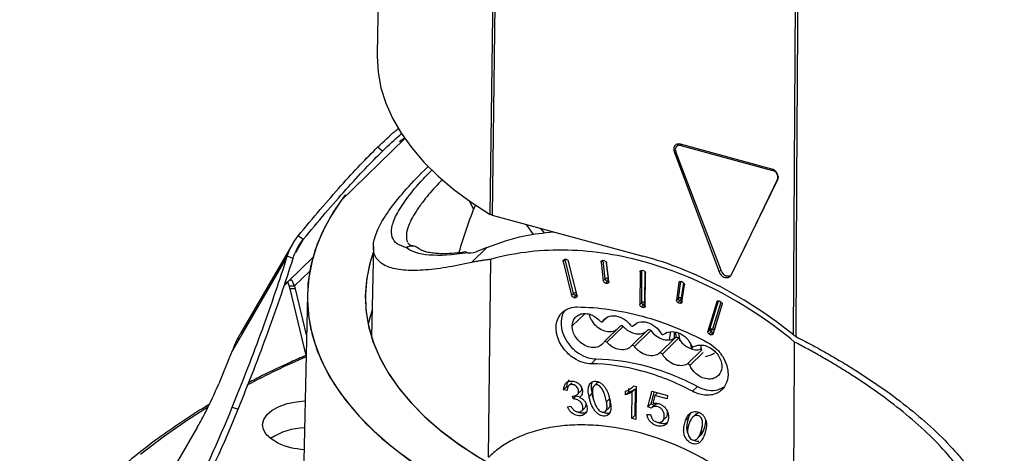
# Paper-space layout '_Trimétrica' of a CAD drawing. Header units: millimetres. Extents: x -40 to 40, y -50.3 to 43.5.
# Tile 2 of 5: x -39.2 to 7.5, y -17.5 to 3.1. Entities that reach past the tile are written whole.
import ezdxf

# ---------------------------------------------------------------- set-up
doc = ezdxf.new("R2010")
doc.units = ezdxf.units.MM

psp = doc.layouts.new('_Trimétrica')

# ---------------------------------------------------------------- linework, layer by layer
at = {"color": 7, "linetype": 'Continuous', "lineweight": 25}
for p, q in [((-22.013, 14.109), (-22.272, 1.411)), ((-23.981, -5.52), (-20.967, -2.579)), ((-20.976, -2.567), (-21.211, -2.743)), ((-22.015, -3.173), (-22.254, -2.996)), ((-8.137, -3.142), (-8.188, -3.192)), ((-8.188, -3.192), (-6.068, -8.899)), ((-5.953, -8.864), (-8.12, -3.204)), ((-7.968, -2.844), (-8.085, -2.957)), ((-3.563, -4.029), (-7.898, -2.851)), ((-7.829, -2.87), (-7.875, -2.915)), ((-7.875, -2.915), (-3.54, -4.093)), ((-3.54, -4.093), (-3.502, -4.056)), ((-5.496, -9.055), (-3.281, -4.525)), ((-3.295, -4.515), (-4.971, -7.981)), ((-3.269, -4.489), (-3.295, -4.515)), ((-17.903, -5.534), (-17.7, -5.931)), ((-16.823, -6.211), (-9.676, -8.153)), ((-14.854, -7.134), (-15.187, -6.656)), ((-14.544, -6.83), (-14.344, -7.063)), ((-25.777, -7.373), (-26.142, -8)), ((-25.777, -7.373), (-26.016, -7.195)), ((-26.267, -7.558), (-28.732, -11.786)), ((-22.452, -7.692), (-22.54, -11.989)), ((-17.807, -8.46), (-17.074, -7.745)), ((-17.074, -7.745), (-17.573, -7.949)), ((-26.53, -8.164), (-29.14, -12.641)), ((-26.255, -8.267), (-26.53, -8.164)), ((-26.455, -9.331), (-25.319, -8.221)), ((-13.456, -8.385), (-13.389, -8.32)), ((-13.362, -8.32), (-13.453, -8.409)), ((-13.304, -8.32), (-13.39, -8.32)), ((-12.962, -9.933), (-13.359, -8.32)), ((-11.661, -8.43), (-11.594, -8.365)), ((-11.582, -8.365), (-11.66, -8.441)), ((-11.495, -8.378), (-11.583, -8.365)), ((-11.459, -9.239), (-11.564, -8.368)), ((-13.453, -8.409), (-13.055, -10.025)), ((-12.798, -10.027), (-13.196, -8.411)), ((-11.66, -8.441), (-11.553, -9.331)), ((-11.419, -8.426), (-11.325, -9.208)), ((-11.289, -9.368), (-11.396, -8.479)), ((-9.747, -8.829), (-9.814, -8.894)), ((-9.735, -10.36), (-9.721, -8.833)), ((-9.636, -8.856), (-9.724, -8.832)), ((-5.974, -8.807), (-6.068, -8.899)), ((-26.184, -9.57), (-25.47, -8.873)), ((-11.553, -9.331), (-11.459, -9.239)), ((-11.325, -9.208), (-11.308, -9.21)), ((-9.814, -8.894), (-9.828, -10.451)), ((-9.586, -8.887), (-9.6, -10.34)), ((-9.563, -10.524), (-9.548, -8.966)), ((-5.498, -9.047), (-5.486, -9.034)), ((-5.498, -9.047), (-5.487, -9.036)), ((-26.442, -9.563), (-26.509, -9.376)), ((-26.442, -9.563), (-26.184, -9.57)), ((-25.64, -12.865), (-26.402, -9.699)), ((-26.144, -9.707), (-26.402, -9.699)), ((-25.62, -11.885), (-26.144, -9.707)), ((-11.36, -9.34), (-11.454, -9.432)), ((-11.454, -9.432), (-11.366, -9.444)), ((-11.366, -9.444), (-11.289, -9.369)), ((-11.291, -9.35), (-11.36, -9.34)), ((-7.966, -9.411), (-8.089, -10.238)), ((-7.996, -10.147), (-7.878, -9.361)), ((-7.912, -9.359), (-7.966, -9.411)), ((-7.778, -9.399), (-7.866, -9.364)), ((-7.753, -9.414), (-7.862, -10.138)), ((-7.826, -10.343), (-7.703, -9.517)), ((-25.581, -9.971), (-25.952, -28.146)), ((-13.055, -10.025), (-12.962, -9.933)), ((-12.853, -10.023), (-12.948, -10.115)), ((-12.948, -10.115), (-12.862, -10.116)), ((-12.862, -10.116), (-12.797, -10.053)), ((-12.799, -10.024), (-12.853, -10.023)), ((-8.09, -10.249), (-7.997, -10.158)), ((-8.089, -10.238), (-7.996, -10.147)), ((-7.92, -10.264), (-8.014, -10.356)), ((-7.832, -10.299), (-7.92, -10.264)), ((-7.862, -10.138), (-7.799, -10.163)), ((-9.828, -10.451), (-9.735, -10.36)), ((-9.646, -10.47), (-9.741, -10.562)), ((-9.741, -10.562), (-9.652, -10.586)), ((-9.652, -10.586), (-9.563, -10.499)), ((-9.563, -10.493), (-9.646, -10.47)), ((-9.6, -10.34), (-9.561, -10.351)), ((-8.014, -10.356), (-7.926, -10.391)), ((-7.926, -10.391), (-7.832, -10.299)), ((-7.832, -10.299), (-7.82, -10.303)), ((-6.174, -10.32), (-6.6, -11.712)), ((-6.507, -11.621), (-6.095, -10.277)), ((-5.98, -10.333), (-6.375, -11.622)), ((-6.344, -11.849), (-5.918, -10.456)), ((-6.289, -11.668), (-5.918, -10.454)), ((-6.135, -10.282), (-6.174, -10.32)), ((-5.98, -10.334), (-6.065, -10.288)), ((-13.025, -11.467), (-12.43, -10.885)), ((-11.581, -11.253), (-11.393, -11.07)), ((-11.571, -11.241), (-11.397, -11.072)), ((-10.742, -11.465), (-11.515, -12.219)), ((-10.615, -11.487), (-11.387, -12.24)), ((-9.439, -11.652), (-10.211, -12.405)), ((-10.134, -11.46), (-10.13, -11.455)), ((-6.603, -11.733), (-6.51, -11.642)), ((-6.6, -11.712), (-6.507, -11.621)), ((-6.375, -11.622), (-6.289, -11.668)), ((-9.304, -11.684), (-10.075, -12.437)), ((-8.893, -12.758), (-8.122, -12.005)), ((-7.983, -12.052), (-8.755, -12.804)), ((-8.411, -12.113), (-8.35, -11.749)), ((-8.19, -11.742), (-8.19, -12.038)), ((-6.444, -11.743), (-6.538, -11.835)), ((-6.538, -11.835), (-6.453, -11.88)), ((-6.453, -11.88), (-6.359, -11.789)), ((-6.359, -11.789), (-6.444, -11.743)), ((-7.584, -13.274), (-6.889, -12.596)), ((-7.351, -12.528), (-7.411, -12.363)), ((-11.898, -13.03), (-12.131, -13.258)), ((-6.821, -12.725), (-7.448, -13.337)), ((-13.294, -14.358), (-13.434, -14.495)), ((-13.294, -14.358), (-13.234, -14.368)), ((-13.051, -14.161), (-13.198, -14.305)), ((-11.861, -14.176), (-12.009, -14.321)), ((-10.355, -14.424), (-10.356, -14.597)), ((-10.047, -14.453), (-10.187, -14.59)), ((-10.16, -14.352), (-10.108, -14.302)), ((-10.109, -14.3), (-9.998, -14.331)), ((-10.047, -14.453), (-10.059, -15.71)), ((-9.998, -14.331), (-10.013, -15.897)), ((-7.091, -14.336), (-7.324, -14.564)), ((-13.266, -14.524), (-13.434, -14.495)), ((-12.978, -14.92), (-13.009, -14.797)), ((-12.838, -14.783), (-12.978, -14.92)), ((-12.838, -14.783), (-12.657, -14.831)), ((-12.789, -14.723), (-12.642, -14.58)), ((-12.091, -14.675), (-12.231, -14.812)), ((-11.259, -14.925), (-11.399, -15.062)), ((-10.496, -14.734), (-10.495, -14.561)), ((-10.356, -14.597), (-10.496, -14.734)), ((-10.199, -15.846), (-10.187, -14.59)), ((-9.253, -14.56), (-8.518, -14.76)), ((-8.983, -14.634), (-9.115, -14.762)), ((-8.519, -14.924), (-9.115, -14.762)), ((-8.518, -14.76), (-8.519, -14.924)), ((-29.138, -15.31), (-28.863, -15.413)), ((-13.251, -15.294), (-13.097, -15.267)), ((-12.576, -15.492), (-12.429, -15.349)), ((-11.443, -15.508), (-11.295, -15.363)), ((-9.297, -15.159), (-9.438, -15.295)), ((-9.279, -15.357), (-9.438, -15.295)), ((-9.297, -15.159), (-9.139, -15.22)), ((-9.275, -15.352), (-9.279, -15.357)), ((-9.125, -15.206), (-9.273, -15.351)), ((-10.059, -15.71), (-10.199, -15.846)), ((-10.013, -15.897), (-10.199, -15.846)), ((-10.059, -15.71), (-10.011, -15.723)), ((-9.488, -15.656), (-9.32, -15.656)), ((-8.746, -15.971), (-8.598, -15.827)), ((-7.515, -15.812), (-7.655, -15.949)), ((-7.185, -15.662), (-7.334, -15.808)), ((-30.779, -16.24), (-33.059, -20.15)), ((-7.082, -16.792), (-6.932, -16.646)), ((-6.813, -16.436), (-6.953, -16.573))]:
    psp.add_line(p, q, dxfattribs=at)
at = {"color": 7, "linetype": 'Continuous', "lineweight": 25, "flags": 128}
for points in [[(-16.911, -6.175), (-16.775, 4.435), (-16.687, 11.301), (-16.599, 18.166), (-16.511, 25.032)], [(-16.422, 24.995), (-16.647, 7.52), (-16.823, -6.211)], [(-2.54, -11.893), (-2.429, 6.621), (-2.342, 21.168)], [(-2.233, 21.151), (-2.301, 9.893), (-2.345, 2.607), (-2.389, -4.678), (-2.433, -11.963)], [(-22.272, 1.411), (-22.273, 1.307), (-22.229, 0.567), (-22.092, -0.17), (-21.863, -0.901), (-21.543, -1.623), (-21.133, -2.332), (-20.635, -3.027), (-20.052, -3.703), (-19.384, -4.359), (-18.636, -4.991), (-17.811, -5.598), (-16.911, -6.175)], [(-23.779, -5.249), (-23.815, -5.297), (-24.336, -6.046), (-24.768, -6.81), (-25.109, -7.587), (-25.359, -8.372), (-25.517, -9.164), (-25.581, -9.959), (-25.552, -10.755), (-25.43, -11.548), (-25.215, -12.336), (-24.908, -13.116), (-24.51, -13.886), (-24.023, -14.641), (-23.447, -15.38), (-22.787, -16.099), (-22.043, -16.797), (-21.219, -17.47), (-20.317, -18.117)], [(-23.981, -5.52), (-24.482, -6.286), (-24.891, -7.065), (-25.206, -7.857), (-25.427, -8.657), (-25.552, -9.462), (-25.581, -10.27), (-25.514, -11.077), (-25.351, -11.88), (-25.093, -12.677), (-24.74, -13.464), (-24.294, -14.239), (-23.757, -14.998), (-23.131, -15.738), (-22.418, -16.458), (-21.62, -17.153), (-20.742, -17.823)], [(-22.458, -7.988), (-22.631, -8.551), (-22.779, -9.301), (-22.833, -10.054), (-22.793, -10.808), (-22.659, -11.559), (-22.432, -12.303), (-22.113, -13.039), (-21.703, -13.763), (-21.204, -14.472), (-20.618, -15.162), (-19.947, -15.832), (-19.194, -16.479), (-18.362, -17.099), (-17.455, -17.691), (-16.476, -18.251), (-15.43, -18.778), (-14.32, -19.269), (-13.151, -19.723), (-11.928, -20.137), (-10.656, -20.51)], [(-22.458, -7.988), (-22.603, -8.444), (-22.763, -9.193), (-22.831, -9.946), (-22.804, -10.7), (-22.684, -11.451), (-22.47, -12.197), (-22.164, -12.934), (-21.768, -13.66), (-21.281, -14.371), (-20.707, -15.064), (-20.048, -15.737), (-19.307, -16.387), (-18.487, -17.012), (-17.59, -17.608), (-16.621, -18.173), (-15.584, -18.704), (-14.483, -19.201), (-13.322, -19.66), (-12.107, -20.08), (-10.841, -20.459)], [(-16.897, -8.313), (-16.965, -13.565), (-17.017, -17.691)], [(-22.514, -10.722), (-22.603, -11.015), (-22.696, -11.395)], [(-22.514, -10.722), (-22.631, -11.123), (-22.696, -11.395)], [(-7.817, -10.281), (-7.823, -10.288), (-7.832, -10.299)], [(-7.985, -11.814), (-7.947, -12.111), (-7.936, -12.164)], [(-6.359, -11.789), (-6.342, -11.796), (-6.329, -11.799)], [(-7.398, -12.38), (-7.364, -12.491), (-7.336, -12.566)], [(-2.547, -21.624), (-2.515, -16.363), (-2.49, -12.229)], [(-30.29, -15.321), (-31.267, -15.939), (-32.413, -16.732), (-33.482, -17.552)], [(-26.997, -17.008), (-27.303, -16.824), (-27.529, -16.611), (-27.663, -16.379), (-27.702, -16.138), (-27.641, -15.898), (-27.486, -15.669), (-27.241, -15.462), (-26.918, -15.286), (-26.531, -15.148), (-26.097, -15.055), (-25.684, -15.012)]]:
    psp.add_lwpolyline(points, dxfattribs=at)
at = {"color": 7, "linetype": 'Continuous', "lineweight": 25}
for centre, radius, start, end in [((-7.945, -3.097), 0.195, 68.8623, 180.9223), ((-7.848, -3.097), 0.292, 180.5568, 201.4446), ((-3.617, -4.419), 0.335, 343.4527, 76.8286), ((0, -13.11), 19.1, 157.2674, 164.4368), ((-20.622, -8.148), 0.472, 77.8144, 123.6438), ((-20.621, -8.171), 0.491, 51.0896, 122.2692), ((-20.63, -8.176), 0.5, 50.4426, 77.5948), ((-5.645, -8.777), 0.32, 195.7859, 286.8431), ((-25.342, -10.712), 1.774, 128.859, 138.3313), ((-11.354, -9.386), 0.181, 80.7055, 125.609), ((-11.338, -9.219), 0.123, 189.3135, 259.8074), ((-11.497, -9.233), 0.174, 322.0468, 8.1928), ((-27.722, -10.014), 1.358, 13.4224, 19.4185), ((-27.465, -10.022), 1.358, 13.4224, 19.4185), ((-12.833, -10.104), 0.214, 89.7177, 126.9917), ((-12.845, -9.903), 0.121, 194.7465, 265.7773), ((-12.971, -9.936), 0.147, 323.1903, 6.9074), ((-7.909, -10.279), 0.15, 76.4471, 125.87), ((-7.918, -10.158), 0.0786, 172.0453, 180.0726), ((-7.876, -10.151), 0.121, 183.3674, 248.6111), ((-7.922, -10.258), 0.134, 68.8104, 123.5961), ((-8.107, -10.101), 0.248, 318.9818, 351.3918), ((-7.921, -10.287), 0.161, 68.1869, 72.7306), ((-9.647, -10.49), 0.157, 72.6225, 124.2281), ((-9.614, -10.353), 0.121, 183.3916, 254.3338), ((-9.804, -10.34), 0.204, 320.4995, 359.944), ((-6.421, -11.766), 0.152, 74.5505, 125.611), ((-6.435, -11.642), 0.0746, 163.6515, 180.2919), ((-6.389, -11.636), 0.121, 183.2136, 242.9573), ((-6.442, -11.724), 0.121, 59.3394, 122.1258), ((-6.681, -11.526), 0.321, 317.521, 342.5422), ((-6.449, -11.76), 0.157, 61.8557, 64.253), ((-6.596, -11.571), 0.321, 317.521, 342.5422), ((-5.684, -12.15), 1.285, 190.2138, 199.7101), ((-9.117, -50.929), 41.437, 113.503, 117.8136), ((-6.817, -12.035), 0.88, 276.7302, 307.2953), ((-48.809, -6.218), 20.635, 333.1629, 337.2212), ((-88.059, 8.591), 63.584, 333.20174, 337.92079), ((-87.784, 8.487), 63.584, 333.20174, 337.92079), ((-42.995, -9.15), 14.124, 329.873, 333.1299), ((-25.661, -19.272), 2.973, 90.9491, 124.0146), ((-25.54, -13.766), 3.554, 245.7988, 266.9161)]:
    psp.add_arc(centre, radius, start, end, dxfattribs=at)
for points, knots in [([(9.091, -15.581), (8.802, -9.483), (8.215, 2.905), (7.591, 15.303), (7.274, 21.598)], [0, 0, 0, 0, 0.492188, 1, 1, 1, 1]), ([(8.911, -15.733), (8.757, -12.522), (8.454, -6.177), (7.993, 3.229), (7.536, 12.409), (7.226, 18.456), (7.073, 21.441)], [0, 0, 0, 0, 0.259191, 0.512255, 0.759191, 1, 1, 1, 1]), ([(-22.254, -2.996), (-21.965, -2.717), (-21.593, -2.359), (-21.306, -2.135), (-21.243, -2.086)], [0, 0, 0, 0, 0.778526, 1, 1, 1, 1]), ([(-22.015, -3.173), (-21.724, -2.892), (-21.386, -2.564), (-21.124, -2.358), (-21.086, -2.329)], [0, 0, 0, 0, 0.858779, 1, 1, 1, 1]), ([(-26.016, -7.195), (-25.304, -6.328), (-24.621, -5.529), (-23.355, -4.115), (-22.772, -3.501), (-22.254, -2.996)], [0, 0, 0, 0, 0.5, 0.5, 1, 1, 1, 1]), ([(-25.777, -7.373), (-25.065, -6.506), (-24.383, -5.706), (-23.116, -4.293), (-22.533, -3.679), (-22.015, -3.173)], [0, 0, 0, 0, 0.5, 0.5, 1, 1, 1, 1]), ([(-7.898, -2.851), (-7.94, -2.839), (-7.989, -2.835), (-8.082, -2.855), (-8.125, -2.879), (-8.187, -2.952), (-8.205, -3), (-8.213, -3.099), (-8.204, -3.149), (-8.188, -3.192)], [0, 0, 0, 0, 0.25, 0.25, 0.5, 0.5, 0.75, 0.75, 1, 1, 1, 1]), ([(-17.807, -8.46), (-18.215, -8.546), (-19.05, -8.721), (-20.127, -8.841), (-21.063, -8.84), (-21.799, -8.686), (-22.265, -8.382), (-22.473, -7.946), (-22.448, -7.403), (-22.186, -6.726), (-21.683, -5.921), (-20.907, -4.983), (-20.276, -4.295), (-19.849, -3.901), (-19.831, -3.884)], [0, 0, 0, 0, 0.0892478, 0.1822157, 0.2784465, 0.3773811, 0.4783975, 0.5637308, 0.6497413, 0.7361516, 0.8227588, 0.9094398, 0.9961384, 1, 1, 1, 1]), ([(-20.883, -7.756), (-21.044, -7.703), (-21.369, -7.598), (-21.591, -7.268), (-21.607, -6.812), (-21.391, -6.216), (-20.929, -5.487), (-20.352, -4.762), (-19.851, -4.253), (-19.664, -4.063)], [0, 0, 0, 0, 0.145463, 0.293773, 0.443854, 0.594553, 0.751796, 0.907104, 1, 1, 1, 1]), ([(-3.256, -4.416), (-3.256, -4.38), (-3.262, -4.34), (-3.292, -4.257), (-3.315, -4.215), (-3.375, -4.139), (-3.411, -4.106), (-3.487, -4.056), (-3.527, -4.039), (-3.563, -4.029)], [0, 0, 0, 0, 0.25, 0.25, 0.5, 0.5, 0.75, 0.75, 1, 1, 1, 1]), ([(-19.176, -4.522), (-19.264, -4.61), (-19.609, -4.961), (-19.995, -5.429), (-20.371, -5.938), (-20.616, -6.339), (-20.81, -6.75), (-20.92, -7.158), (-20.865, -7.382), (-20.837, -7.496)], [0, 0, 0, 0, 0.063785, 0.251837, 0.378134, 0.505153, 0.632899, 0.813674, 1, 1, 1, 1]), ([(-17.074, -7.745), (-16.491, -7.531), (-15.49, -7.164), (-14.373, -7.051), (-13.906, -7.004)], [0, 0, 0, 0, 0.581807, 1, 1, 1, 1]), ([(-17.982, -7.997), (-18.7, -8.109), (-19.313, -8.146), (-20.29, -8.065), (-20.653, -7.947), (-20.883, -7.756)], [0, 0, 0, 0, 0.5, 0.5, 1, 1, 1, 1]), ([(-20.523, -7.687), (-20.594, -7.671), (-20.737, -7.638), (-20.791, -7.571), (-20.818, -7.538)], [0, 0, 0, 0, 0.501525, 1, 1, 1, 1]), ([(-18.062, -7.955), (-18.199, -7.974), (-18.535, -8.021), (-18.965, -8.043), (-19.353, -8.041), (-19.613, -8.019), (-19.794, -7.991), (-19.935, -7.961), (-20.072, -7.92), (-20.208, -7.864), (-20.275, -7.816), (-20.311, -7.79)], [0, 0, 0, 0, 0.113157, 0.278985, 0.418228, 0.531578, 0.604047, 0.675578, 0.765694, 0.87402, 1, 1, 1, 1]), ([(-2.49, -12.229), (-3.528, -11.365), (-4.678, -10.581), (-7.11, -9.277), (-8.392, -8.76), (-10.96, -8.062), (-12.246, -7.881), (-14.69, -7.86), (-15.848, -8.017), (-16.897, -8.313)], [0, 0, 0, 0, 0.25, 0.25, 0.5, 0.5, 0.75, 0.75, 1, 1, 1, 1]), ([(-29.138, -15.31), (-28.631, -14.068), (-28.152, -12.829), (-27.274, -10.425), (-26.877, -9.26), (-26.53, -8.164)], [0, 0, 0, 0, 0.5, 0.5, 1, 1, 1, 1]), ([(-28.863, -15.413), (-28.356, -14.171), (-27.876, -12.932), (-26.999, -10.528), (-26.601, -9.363), (-26.255, -8.267)], [0, 0, 0, 0, 0.5, 0.5, 1, 1, 1, 1]), ([(-18.043, -7.975), (-18.054, -7.969), (-18.098, -7.947), (-18.031, -7.975), (-17.982, -7.997)], [0, 0, 0, 0, 0.24767, 1, 1, 1, 1]), ([(-16.897, -8.313), (-16.977, -8.322), (-17.136, -8.34), (-17.365, -8.374), (-17.59, -8.413), (-17.734, -8.444), (-17.807, -8.46)], [0, 0, 0, 0, 0.248675, 0.498166, 0.748574, 1, 1, 1, 1]), ([(-13.456, -8.385), (-13.456, -8.368), (-13.45, -8.35), (-13.425, -8.325), (-13.407, -8.319), (-13.39, -8.32)], [0, 0, 0, 0, 0.5, 0.5, 1, 1, 1, 1]), ([(-13.304, -8.32), (-13.284, -8.321), (-13.258, -8.33), (-13.216, -8.365), (-13.202, -8.39), (-13.196, -8.411)], [0, 0, 0, 0, 0.5, 0.5, 1, 1, 1, 1]), ([(-11.661, -8.43), (-11.66, -8.411), (-11.653, -8.391), (-11.623, -8.366), (-11.602, -8.362), (-11.583, -8.365)], [0, 0, 0, 0, 0.5, 0.5, 1, 1, 1, 1]), ([(-11.495, -8.378), (-11.474, -8.381), (-11.449, -8.393), (-11.411, -8.432), (-11.399, -8.458), (-11.396, -8.479)], [0, 0, 0, 0, 0.5, 0.5, 1, 1, 1, 1]), ([(-2.54, -11.893), (-3.613, -11.02), (-4.78, -10.246), (-7.196, -8.98), (-8.445, -8.488), (-9.676, -8.153)], [0, 0, 0, 0, 0.5, 0.5, 1, 1, 1, 1]), ([(-9.814, -8.894), (-9.813, -8.874), (-9.805, -8.852), (-9.77, -8.828), (-9.745, -8.826), (-9.724, -8.832)], [0, 0, 0, 0, 0.5, 0.5, 1, 1, 1, 1]), ([(-9.636, -8.856), (-9.615, -8.861), (-9.591, -8.877), (-9.556, -8.92), (-9.548, -8.946), (-9.548, -8.966)], [0, 0, 0, 0, 0.5, 0.5, 1, 1, 1, 1]), ([(-26.184, -9.57), (-26.227, -9.494), (-26.25, -9.433), (-26.284, -9.346), (-26.293, -9.319), (-26.326, -9.278), (-26.379, -9.285), (-26.455, -9.331)], [0, 0, 0, 0, 0.25, 0.25, 0.5, 0.5, 1, 1, 1, 1]), ([(-11.454, -9.432), (-11.475, -9.429), (-11.5, -9.417), (-11.538, -9.377), (-11.55, -9.351), (-11.553, -9.331)], [0, 0, 0, 0, 0.5, 0.5, 1, 1, 1, 1]), ([(-6.068, -8.899), (-6.051, -8.947), (-6.019, -9.002), (-5.92, -9.102), (-5.853, -9.145), (-5.715, -9.182), (-5.647, -9.177), (-5.548, -9.131), (-5.515, -9.093), (-5.496, -9.055)], [0, 0, 0, 0, 0.25, 0.25, 0.5, 0.5, 0.75, 0.75, 1, 1, 1, 1]), ([(-11.289, -9.368), (-11.287, -9.389), (-11.292, -9.412), (-11.322, -9.442), (-11.345, -9.447), (-11.366, -9.444)], [0, 0, 0, 0, 0.5, 0.5, 1, 1, 1, 1]), ([(-7.966, -9.411), (-7.963, -9.392), (-7.951, -9.373), (-7.912, -9.354), (-7.886, -9.356), (-7.866, -9.364)], [0, 0, 0, 0, 0.5, 0.5, 1, 1, 1, 1]), ([(-7.778, -9.399), (-7.757, -9.407), (-7.735, -9.425), (-7.705, -9.471), (-7.7, -9.497), (-7.703, -9.517)], [0, 0, 0, 0, 0.5, 0.5, 1, 1, 1, 1]), ([(-12.948, -10.115), (-12.968, -10.115), (-12.994, -10.106), (-13.036, -10.071), (-13.05, -10.046), (-13.055, -10.025)], [0, 0, 0, 0, 0.5, 0.5, 1, 1, 1, 1]), ([(-12.798, -10.027), (-12.793, -10.048), (-12.795, -10.073), (-12.82, -10.108), (-12.842, -10.116), (-12.862, -10.116)], [0, 0, 0, 0, 0.5, 0.5, 1, 1, 1, 1]), ([(-8.014, -10.356), (-8.033, -10.348), (-8.054, -10.332), (-8.083, -10.292), (-8.09, -10.268), (-8.09, -10.249)], [0, 0, 0, 0, 0.5, 0.5, 1, 1, 1, 1]), ([(-12.131, -13.258), (-12.238, -13.257), (-12.363, -13.242), (-12.646, -13.159), (-12.805, -13.09), (-13.132, -12.872), (-13.3, -12.721), (-13.581, -12.346), (-13.692, -12.123), (-13.803, -11.674), (-13.801, -11.452), (-13.703, -11.081), (-13.609, -10.932), (-13.388, -10.72), (-13.262, -10.653), (-13.019, -10.576), (-12.901, -10.563), (-12.794, -10.564)], [0, 0, 0, 0, 0.125, 0.125, 0.25, 0.25, 0.375, 0.375, 0.5, 0.5, 0.625, 0.625, 0.75, 0.75, 0.875, 0.875, 1, 1, 1, 1]), ([(-12.794, -10.564), (-11.797, -10.574), (-10.748, -10.721), (-8.653, -11.291), (-7.607, -11.713), (-6.614, -12.244)], [0, 0, 0, 0, 0.5, 0.5, 1, 1, 1, 1]), ([(-9.741, -10.562), (-9.761, -10.556), (-9.786, -10.541), (-9.82, -10.498), (-9.828, -10.472), (-9.828, -10.451)], [0, 0, 0, 0, 0.5, 0.5, 1, 1, 1, 1]), ([(-9.563, -10.524), (-9.563, -10.544), (-9.572, -10.565), (-9.607, -10.59), (-9.631, -10.592), (-9.652, -10.586)], [0, 0, 0, 0, 0.5, 0.5, 1, 1, 1, 1]), ([(-7.826, -10.343), (-7.829, -10.363), (-7.841, -10.382), (-7.88, -10.401), (-7.906, -10.399), (-7.926, -10.391)], [0, 0, 0, 0, 0.5, 0.5, 1, 1, 1, 1]), ([(-6.174, -10.32), (-6.168, -10.301), (-6.153, -10.285), (-6.111, -10.272), (-6.085, -10.277), (-6.065, -10.288)], [0, 0, 0, 0, 0.5, 0.5, 1, 1, 1, 1]), ([(-5.98, -10.334), (-5.96, -10.344), (-5.938, -10.364), (-5.914, -10.412), (-5.913, -10.438), (-5.918, -10.456)], [0, 0, 0, 0, 0.5, 0.5, 1, 1, 1, 1]), ([(-13.377, -10.754), (-13.405, -10.79), (-13.507, -10.92), (-13.572, -11.237), (-13.539, -11.669), (-13.36, -12.108), (-13.081, -12.483), (-12.714, -12.79), (-12.303, -12.991), (-12.022, -13.018), (-11.898, -13.03)], [0, 0, 0, 0, 0.0508, 0.185091, 0.326647, 0.4682, 0.602482, 0.72424, 0.878247, 1, 1, 1, 1]), ([(-13.025, -11.467), (-13.024, -11.349), (-12.995, -11.219), (-12.878, -11.054), (-12.828, -11.004), (-12.705, -10.927), (-12.634, -10.899), (-12.479, -10.872), (-12.396, -10.872), (-12.231, -10.898), (-12.15, -10.924), (-11.923, -11.027), (-11.798, -11.13), (-11.707, -11.231)], [0, 0, 0, 0, 0.25, 0.25, 0.375, 0.375, 0.5, 0.5, 0.625, 0.625, 0.75, 0.75, 1, 1, 1, 1]), ([(-12.23, -10.911), (-12.229, -10.916), (-12.218, -11.005), (-12.126, -11.194), (-11.935, -11.45), (-11.653, -11.652), (-11.347, -11.746), (-11.087, -11.737), (-10.966, -11.664), (-10.917, -11.635)], [0, 0, 0, 0, 0.009941, 0.162114, 0.335542, 0.521944, 0.708344, 0.881769, 1, 1, 1, 1]), ([(-11.571, -11.241), (-11.52, -11.16), (-11.443, -11.084), (-11.233, -10.988), (-11.1, -10.968), (-10.824, -11.008), (-10.682, -11.066), (-10.441, -11.227), (-10.342, -11.328), (-10.269, -11.427)], [0, 0, 0, 0, 0.25, 0.25, 0.5, 0.5, 0.75, 0.75, 1, 1, 1, 1]), ([(-11.524, -12.23), (-11.554, -12.278), (-11.593, -12.326), (-11.699, -12.409), (-11.765, -12.445), (-11.923, -12.489), (-12.016, -12.498), (-12.215, -12.474), (-12.321, -12.441), (-12.524, -12.338), (-12.62, -12.268), (-12.782, -12.108), (-12.848, -12.019), (-12.947, -11.845), (-12.979, -11.759), (-13.019, -11.601), (-13.026, -11.53), (-13.025, -11.467)], [0, 0, 0, 0, 0.125, 0.125, 0.25, 0.25, 0.375, 0.375, 0.5, 0.5, 0.625, 0.625, 0.75, 0.75, 0.875, 0.875, 1, 1, 1, 1]), ([(-11.707, -11.231), (-11.69, -11.25), (-11.661, -11.268), (-11.605, -11.272), (-11.582, -11.259), (-11.571, -11.241)], [0, 0, 0, 0, 0.5, 0.5, 1, 1, 1, 1]), ([(-10.742, -11.466), (-10.74, -11.463), (-10.732, -11.454), (-10.71, -11.447), (-10.679, -11.447), (-10.644, -11.46), (-10.624, -11.478), (-10.615, -11.487)], [0, 0, 0, 0, 0.077048, 0.290857, 0.513928, 0.769561, 1, 1, 1, 1]), ([(-10.615, -11.487), (-10.552, -11.548), (-10.42, -11.676), (-10.171, -11.803), (-9.897, -11.858), (-9.643, -11.822), (-9.525, -11.721), (-9.474, -11.678)], [0, 0, 0, 0, 0.1816465, 0.3791975, 0.5839864, 0.819673, 1, 1, 1, 1]), ([(-10.269, -11.427), (-10.254, -11.448), (-10.227, -11.469), (-10.17, -11.481), (-10.144, -11.471), (-10.131, -11.456)], [0, 0, 0, 0, 0.5, 0.5, 1, 1, 1, 1]), ([(-10.131, -11.456), (-10.068, -11.385), (-9.978, -11.323), (-9.75, -11.26), (-9.611, -11.259), (-9.333, -11.335), (-9.195, -11.411), (-8.969, -11.598), (-8.881, -11.708), (-8.82, -11.813)], [0, 0, 0, 0, 0.25, 0.25, 0.5, 0.5, 0.75, 0.75, 1, 1, 1, 1]), ([(-9.443, -11.655), (-9.429, -11.64), (-9.404, -11.63), (-9.347, -11.642), (-9.319, -11.663), (-9.304, -11.684)], [0, 0, 0, 0, 0.5, 0.5, 1, 1, 1, 1]), ([(-28.725, -11.791), (-28.754, -11.835), (-28.927, -12.099), (-29.043, -12.395), (-29.14, -12.641)], [0, 0, 0, 0, 0.165996, 1, 1, 1, 1]), ([(-9.304, -11.684), (-9.238, -11.773), (-9.153, -11.862), (-8.949, -12.01), (-8.832, -12.068), (-8.596, -12.132), (-8.478, -12.138), (-8.274, -12.1), (-8.188, -12.058), (-8.122, -12.005)], [0, 0, 0, 0, 0.25, 0.25, 0.5, 0.5, 0.75, 0.75, 1, 1, 1, 1]), ([(-8.82, -11.813), (-8.807, -11.835), (-8.781, -11.858), (-8.724, -11.878), (-8.697, -11.872), (-8.681, -11.859)], [0, 0, 0, 0, 0.5, 0.5, 1, 1, 1, 1]), ([(-8.681, -11.859), (-8.607, -11.8), (-8.507, -11.753), (-8.264, -11.723), (-8.122, -11.742), (-7.846, -11.853), (-7.714, -11.944), (-7.507, -12.154), (-7.431, -12.271), (-7.383, -12.38)], [0, 0, 0, 0, 0.25, 0.25, 0.5, 0.5, 0.75, 0.75, 1, 1, 1, 1]), ([(-8.138, -11.759), (-8.138, -11.769), (-8.135, -11.846), (-8.116, -11.924), (-8.099, -11.993)], [0, 0, 0, 0, 0.122687, 1, 1, 1, 1]), ([(-8.122, -12.005), (-8.106, -11.993), (-8.079, -11.987), (-8.022, -12.006), (-7.996, -12.029), (-7.983, -12.052)], [0, 0, 0, 0, 0.5, 0.5, 1, 1, 1, 1]), ([(-7.983, -12.052), (-7.934, -12.124), (-7.831, -12.274), (-7.607, -12.455), (-7.337, -12.578), (-7.078, -12.615), (-6.941, -12.563), (-6.889, -12.544)], [0, 0, 0, 0, 0.188106, 0.392682, 0.604751, 0.848816, 1, 1, 1, 1]), ([(-6.538, -11.835), (-6.556, -11.826), (-6.573, -11.81), (-6.597, -11.772), (-6.603, -11.751), (-6.603, -11.733)], [0, 0, 0, 0, 0.5, 0.5, 1, 1, 1, 1]), ([(-6.344, -11.849), (-6.35, -11.867), (-6.365, -11.884), (-6.407, -11.896), (-6.433, -11.891), (-6.453, -11.88)], [0, 0, 0, 0, 0.5, 0.5, 1, 1, 1, 1]), ([(-2.433, -11.963), (-2.451, -11.953), (-2.489, -11.932), (-2.523, -11.906), (-2.54, -11.893)], [0, 0, 0, 0, 0.498069, 1, 1, 1, 1]), ([(-2.433, -11.963), (-2.311, -12.026), (-2.066, -12.152), (-1.703, -12.345), (-1.342, -12.541), (-0.985, -12.741), (-0.63, -12.945), (-0.278, -13.152), (0.071, -13.363), (0.757, -13.79), (1.749, -14.451), (2.986, -15.382), (4.119, -16.36), (4.941, -17.196), (5.505, -17.852), (5.864, -18.307), (6.192, -18.768), (6.492, -19.232), (6.67, -19.55), (6.757, -19.707)], [0, 0, 0, 0, 0.0309034, 0.0618746, 0.0929258, 0.1240691, 0.1553163, 0.1866795, 0.2181702, 0.2498, 0.3750101, 0.4998909, 0.6261684, 0.7493118, 0.8012743, 0.8522447, 0.9023004, 0.9515233, 1, 1, 1, 1]), ([(-11.387, -12.24), (-11.405, -12.221), (-11.434, -12.203), (-11.49, -12.199), (-11.513, -12.212), (-11.524, -12.23)], [0, 0, 0, 0, 0.5, 0.5, 1, 1, 1, 1]), ([(-10.214, -12.408), (-10.271, -12.472), (-10.348, -12.527), (-10.538, -12.594), (-10.652, -12.605), (-10.886, -12.572), (-11.006, -12.527), (-11.22, -12.403), (-11.313, -12.323), (-11.387, -12.24)], [0, 0, 0, 0, 0.25, 0.25, 0.5, 0.5, 0.75, 0.75, 1, 1, 1, 1]), ([(-10.075, -12.437), (-10.091, -12.416), (-10.118, -12.395), (-10.175, -12.383), (-10.201, -12.393), (-10.214, -12.408)], [0, 0, 0, 0, 0.5, 0.5, 1, 1, 1, 1]), ([(-8.893, -12.758), (-8.96, -12.812), (-9.046, -12.854), (-9.251, -12.892), (-9.369, -12.887), (-9.605, -12.822), (-9.722, -12.764), (-9.925, -12.615), (-10.01, -12.526), (-10.075, -12.437)], [0, 0, 0, 0, 0.25, 0.25, 0.5, 0.5, 0.75, 0.75, 1, 1, 1, 1]), ([(-7.247, -12.443), (-7.151, -12.39), (-7.016, -12.354), (-6.767, -12.384), (-6.677, -12.408), (-6.497, -12.489), (-6.408, -12.545), (-6.246, -12.683), (-6.174, -12.764), (-6.059, -12.934), (-6.016, -13.022), (-5.93, -13.276), (-5.931, -13.427), (-5.982, -13.654), (-6.043, -13.776), (-6.216, -13.909), (-6.287, -13.945), (-6.449, -13.985), (-6.54, -13.99), (-6.727, -13.964), (-6.823, -13.934), (-7.001, -13.848), (-7.084, -13.791), (-7.298, -13.605), (-7.392, -13.462), (-7.448, -13.337)], [0, 0, 0, 0, 0.125, 0.125, 0.1875, 0.1875, 0.25, 0.25, 0.3125, 0.3125, 0.375, 0.375, 0.5, 0.5, 0.625, 0.625, 0.6875, 0.6875, 0.75, 0.75, 0.8125, 0.8125, 0.875, 0.875, 1, 1, 1, 1]), ([(-7.383, -12.38), (-7.372, -12.403), (-7.349, -12.429), (-7.294, -12.455), (-7.264, -12.453), (-7.247, -12.443)], [0, 0, 0, 0, 0.5, 0.5, 1, 1, 1, 1]), ([(-6.614, -12.244), (-6.484, -12.313), (-6.353, -12.405), (-6.111, -12.627), (-6, -12.759), (-5.819, -13.041), (-5.75, -13.192), (-5.661, -13.488), (-5.641, -13.633), (-5.643, -13.764)], [0, 0, 0, 0, 0.25, 0.25, 0.5, 0.5, 0.75, 0.75, 1, 1, 1, 1]), ([(6.452, -19.994), (6.407, -19.906), (6.316, -19.731), (6.17, -19.471), (6.015, -19.214), (5.851, -18.957), (5.678, -18.703), (5.495, -18.449), (5.304, -18.197), (5.104, -17.946), (4.665, -17.423), (3.928, -16.644), (2.824, -15.659), (1.616, -14.724), (0.58, -14.017), (-0.23, -13.506), (-0.783, -13.172), (-1.344, -12.848), (-1.912, -12.533), (-2.297, -12.33), (-2.49, -12.229)], [0, 0, 0, 0, 0.026697, 0.053597, 0.080716, 0.108068, 0.13567, 0.163534, 0.191676, 0.220108, 0.248844, 0.372428, 0.499247, 0.624071, 0.749402, 0.800055, 0.850392, 0.900461, 0.950313, 1, 1, 1, 1]), ([(-25.64, -12.865), (-25.884, -12.97), (-26.598, -13.275), (-27.507, -13.707), (-28.151, -14.046), (-28.366, -14.16)], [0, 0, 0, 0, 0.2561769, 0.7508575, 1, 1, 1, 1]), ([(-11.898, -13.03), (-11.122, -13.037), (-10.307, -13.152), (-8.676, -13.595), (-7.863, -13.923), (-7.091, -14.336)], [0, 0, 0, 0, 0.5, 0.5, 1, 1, 1, 1]), ([(-8.755, -12.804), (-8.768, -12.782), (-8.793, -12.759), (-8.85, -12.739), (-8.877, -12.745), (-8.893, -12.758)], [0, 0, 0, 0, 0.5, 0.5, 1, 1, 1, 1]), ([(-7.584, -13.274), (-7.66, -13.316), (-7.754, -13.345), (-7.969, -13.353), (-8.089, -13.332), (-8.323, -13.238), (-8.435, -13.166), (-8.624, -12.996), (-8.7, -12.899), (-8.755, -12.804)], [0, 0, 0, 0, 0.25, 0.25, 0.5, 0.5, 0.75, 0.75, 1, 1, 1, 1]), ([(-7.324, -14.564), (-8.096, -14.151), (-8.91, -13.823), (-10.54, -13.38), (-11.356, -13.265), (-12.131, -13.258)], [0, 0, 0, 0, 0.5, 0.5, 1, 1, 1, 1]), ([(-7.448, -13.337), (-7.458, -13.314), (-7.481, -13.288), (-7.537, -13.262), (-7.566, -13.264), (-7.584, -13.274)], [0, 0, 0, 0, 0.5, 0.5, 1, 1, 1, 1]), ([(-5.643, -13.764), (-5.644, -13.936), (-5.682, -14.116), (-5.858, -14.435), (-5.997, -14.57), (-6.345, -14.736), (-6.553, -14.765), (-6.958, -14.723), (-7.155, -14.655), (-7.324, -14.564)], [0, 0, 0, 0, 0.25, 0.25, 0.5, 0.5, 0.75, 0.75, 1, 1, 1, 1]), ([(-13.434, -14.495), (-13.43, -14.46), (-13.423, -14.394), (-13.4, -14.305), (-13.37, -14.231), (-13.331, -14.172), (-13.275, -14.122), (-13.191, -14.089), (-13.086, -14.075), (-12.972, -14.082), (-12.858, -14.115), (-12.749, -14.173), (-12.656, -14.262), (-12.589, -14.369), (-12.549, -14.485), (-12.536, -14.6), (-12.555, -14.702), (-12.606, -14.787), (-12.655, -14.831), (-12.681, -14.855)], [0, 0, 0, 0, 0.06142, 0.116254, 0.165227, 0.209352, 0.250009, 0.308049, 0.37485, 0.438859, 0.499732, 0.563977, 0.624391, 0.686247, 0.749317, 0.814003, 0.874257, 0.931154, 1, 1, 1, 1]), ([(-13.172, -14.024), (-13.181, -14.032), (-13.212, -14.059), (-13.266, -14.167), (-13.283, -14.279), (-13.294, -14.358)], [0, 0, 0, 0, 0.104591, 0.362701, 1, 1, 1, 1]), ([(-13.009, -14.797), (-12.977, -14.793), (-12.918, -14.784), (-12.841, -14.758), (-12.782, -14.72), (-12.74, -14.667), (-12.719, -14.595), (-12.729, -14.507), (-12.759, -14.419), (-12.832, -14.312), (-12.948, -14.249), (-13.06, -14.236), (-13.136, -14.254), (-13.199, -14.298), (-13.235, -14.363), (-13.256, -14.44), (-13.262, -14.494), (-13.266, -14.524)], [0, 0, 0, 0, 0.076103, 0.141776, 0.19888, 0.250216, 0.311201, 0.375325, 0.441703, 0.5004, 0.623547, 0.683899, 0.748706, 0.80822, 0.874316, 0.930347, 1, 1, 1, 1]), ([(-12.592, -14.374), (-12.587, -14.402), (-12.578, -14.458), (-12.6, -14.528), (-12.626, -14.569), (-12.646, -14.582), (-12.648, -14.583)], [0, 0, 0, 0, 0.334037, 0.676801, 0.964074, 1, 1, 1, 1]), ([(-12.231, -14.812), (-12.24, -14.764), (-12.257, -14.674), (-12.271, -14.54), (-12.267, -14.413), (-12.225, -14.256), (-12.129, -14.123), (-11.97, -14.081), (-11.841, -14.084), (-11.706, -14.14), (-11.589, -14.235), (-11.488, -14.35), (-11.406, -14.482), (-11.338, -14.635), (-11.28, -14.814), (-11.25, -14.942), (-11.235, -15.011)], [0, 0, 0, 0, 0.066724, 0.124953, 0.188971, 0.250331, 0.374726, 0.437547, 0.500336, 0.559994, 0.625828, 0.68715, 0.75097, 0.821432, 0.904129, 1, 1, 1, 1]), ([(-12.065, -14.115), (-12.074, -14.13), (-12.124, -14.21), (-12.14, -14.407), (-12.107, -14.586), (-12.091, -14.675)], [0, 0, 0, 0, 0.100829, 0.548902, 1, 1, 1, 1]), ([(-11.399, -15.062), (-11.408, -15.021), (-11.427, -14.936), (-11.464, -14.804), (-11.504, -14.68), (-11.546, -14.569), (-11.599, -14.471), (-11.66, -14.383), (-11.738, -14.303), (-11.832, -14.254), (-11.927, -14.256), (-12.001, -14.302), (-12.057, -14.395), (-12.081, -14.551), (-12.065, -14.682), (-12.057, -14.756)], [0, 0, 0, 0, 0.0786226, 0.1618864, 0.2499941, 0.3150277, 0.3741412, 0.4439671, 0.499233, 0.5621114, 0.6243804, 0.6820579, 0.7494357, 0.857252, 1, 1, 1, 1]), ([(-11.861, -14.179), (-11.859, -14.175), (-11.849, -14.159), (-11.822, -14.142), (-11.791, -14.126), (-11.77, -14.125), (-11.762, -14.124)], [0, 0, 0, 0, 0.126896, 0.477164, 0.813628, 1, 1, 1, 1]), ([(-10.495, -14.561), (-10.465, -14.548), (-10.405, -14.522), (-10.322, -14.476), (-10.245, -14.424), (-10.173, -14.366), (-10.131, -14.322), (-10.109, -14.3)], [0, 0, 0, 0, 0.205284, 0.406988, 0.606034, 0.803378, 1, 1, 1, 1]), ([(-10.356, -14.597), (-10.301, -14.578), (-10.221, -14.551), (-10.119, -14.499), (-10.072, -14.469), (-10.047, -14.453)], [0, 0, 0, 0, 0.5003395, 0.7365514, 1, 1, 1, 1]), ([(-7.091, -14.336), (-6.953, -14.397), (-6.662, -14.523), (-6.215, -14.545), (-5.974, -14.428), (-5.857, -14.372)], [0, 0, 0, 0, 0.317261, 0.668277, 1, 1, 1, 1]), ([(-12.681, -14.855), (-12.656, -14.867), (-12.608, -14.889), (-12.541, -14.932), (-12.483, -14.982), (-12.434, -15.038), (-12.393, -15.1), (-12.362, -15.169), (-12.323, -15.299), (-12.311, -15.491), (-12.416, -15.642), (-12.539, -15.71), (-12.652, -15.729), (-12.771, -15.721), (-12.894, -15.682), (-13.01, -15.617), (-13.111, -15.528), (-13.192, -15.418), (-13.231, -15.337), (-13.251, -15.294)], [0, 0, 0, 0, 0.039519, 0.07611, 0.110687, 0.144332, 0.178212, 0.213474, 0.251137, 0.377943, 0.499287, 0.561406, 0.624382, 0.687691, 0.749459, 0.813003, 0.874264, 0.932482, 1, 1, 1, 1]), ([(-13.097, -15.267), (-13.08, -15.294), (-13.048, -15.347), (-12.992, -15.416), (-12.933, -15.471), (-12.87, -15.512), (-12.796, -15.54), (-12.713, -15.552), (-12.63, -15.535), (-12.564, -15.488), (-12.527, -15.416), (-12.513, -15.33), (-12.528, -15.236), (-12.564, -15.143), (-12.638, -15.041), (-12.788, -14.955), (-12.908, -14.933), (-12.978, -14.92)], [0, 0, 0, 0, 0.0600573, 0.113537, 0.1618861, 0.207048, 0.2513868, 0.3150034, 0.3773668, 0.4372869, 0.5022147, 0.5634583, 0.6272737, 0.6916358, 0.7517823, 0.8536208, 1, 1, 1, 1]), ([(-11.235, -15.011), (-11.226, -15.055), (-11.21, -15.138), (-11.197, -15.255), (-11.193, -15.359), (-11.201, -15.451), (-11.223, -15.546), (-11.271, -15.64), (-11.362, -15.713), (-11.478, -15.75), (-11.608, -15.733), (-11.733, -15.68), (-11.835, -15.611), (-11.919, -15.532), (-11.996, -15.43), (-12.075, -15.297), (-12.142, -15.142), (-12.193, -14.979), (-12.217, -14.871), (-12.231, -14.812)], [0, 0, 0, 0, 0.0605462, 0.1153954, 0.1648936, 0.2095114, 0.2498902, 0.3131082, 0.3746672, 0.4376105, 0.4993544, 0.5556206, 0.6139677, 0.6544147, 0.699321, 0.7733571, 0.8494138, 0.9175141, 1, 1, 1, 1]), ([(-12.091, -14.675), (-12.068, -14.793), (-12.045, -14.917), (-11.985, -15.035), (-11.982, -15.04)], [0, 0, 0, 0, 0.957218, 1, 1, 1, 1]), ([(-12.057, -14.756), (-12.049, -14.802), (-12.034, -14.89), (-12, -15.021), (-11.953, -15.155), (-11.891, -15.288), (-11.811, -15.41), (-11.718, -15.5), (-11.618, -15.557), (-11.52, -15.561), (-11.444, -15.519), (-11.399, -15.447), (-11.378, -15.357), (-11.376, -15.262), (-11.382, -15.161), (-11.394, -15.095), (-11.399, -15.062)], [0, 0, 0, 0, 0.087315, 0.169474, 0.24713, 0.344935, 0.426673, 0.496826, 0.563182, 0.622377, 0.682694, 0.748537, 0.80461, 0.874566, 0.937064, 1, 1, 1, 1]), ([(-11.259, -14.925), (-11.25, -14.99), (-11.231, -15.119), (-11.238, -15.281), (-11.287, -15.347), (-11.303, -15.368)], [0, 0, 0, 0, 0.40628, 0.813256, 1, 1, 1, 1]), ([(-10.187, -14.59), (-10.212, -14.605), (-10.259, -14.636), (-10.361, -14.687), (-10.441, -14.715), (-10.496, -14.734)], [0, 0, 0, 0, 0.262119, 0.500161, 1, 1, 1, 1]), ([(-9.438, -15.295), (-9.428, -15.26), (-9.396, -15.143), (-9.336, -14.897), (-9.285, -14.688), (-9.253, -14.56)], [0, 0, 0, 0, 0.147626, 0.480952, 1, 1, 1, 1]), ([(-9.154, -14.587), (-9.183, -14.707), (-9.224, -14.875), (-9.27, -15.057), (-9.288, -15.128), (-9.295, -15.151), (-9.297, -15.159)], [0, 0, 0, 0, 0.625689, 0.879998, 0.956783, 1, 1, 1, 1]), ([(-9.115, -14.762), (-9.124, -14.804), (-9.142, -14.889), (-9.174, -15.012), (-9.2, -15.091), (-9.212, -15.128)], [0, 0, 0, 0, 0.3334105, 0.6851592, 1, 1, 1, 1]), ([(-30.234, -15.194), (-30.235, -15.195), (-30.647, -15.43), (-31.411, -15.926), (-32.52, -16.682), (-33.552, -17.468), (-34.517, -18.277), (-35.409, -19.109), (-36.227, -19.963), (-36.968, -20.835), (-37.632, -21.724), (-38.218, -22.629), (-38.716, -23.547), (-39.048, -24.243), (-39.186, -24.634), (-39.214, -24.712)], [0, 0, 0, 0, 0.000252, 0.089232, 0.178221, 0.267215, 0.356205, 0.445183, 0.534136, 0.623048, 0.711901, 0.800675, 0.889348, 0.9779, 1, 1, 1, 1]), ([(-12.389, -15.113), (-12.383, -15.141), (-12.372, -15.199), (-12.389, -15.279), (-12.41, -15.335), (-12.434, -15.352), (-12.435, -15.353)], [0, 0, 0, 0, 0.299523, 0.631332, 0.977884, 1, 1, 1, 1]), ([(-9.212, -15.128), (-9.184, -15.125), (-9.133, -15.118), (-9.027, -15.118), (-8.889, -15.155), (-8.73, -15.242), (-8.612, -15.344), (-8.549, -15.45), (-8.513, -15.534), (-8.485, -15.621), (-8.464, -15.732), (-8.464, -15.869), (-8.499, -16.002), (-8.555, -16.103), (-8.628, -16.168), (-8.734, -16.213), (-8.875, -16.229), (-9.019, -16.201), (-9.138, -16.152), (-9.257, -16.076), (-9.373, -15.965), (-9.452, -15.806), (-9.475, -15.709), (-9.488, -15.656)], [0, 0, 0, 0, 0.033826, 0.062198, 0.124198, 0.186315, 0.248268, 0.275957, 0.310789, 0.342344, 0.373473, 0.434578, 0.498544, 0.540376, 0.581383, 0.62402, 0.685682, 0.749313, 0.785021, 0.821161, 0.892525, 0.940874, 1, 1, 1, 1]), ([(-9.32, -15.656), (-9.311, -15.688), (-9.294, -15.747), (-9.26, -15.827), (-9.216, -15.9), (-9.157, -15.96), (-9.078, -16.002), (-8.998, -16.029), (-8.915, -16.042), (-8.839, -16.03), (-8.765, -15.994), (-8.7, -15.924), (-8.665, -15.817), (-8.657, -15.698), (-8.68, -15.574), (-8.738, -15.453), (-8.837, -15.356), (-8.957, -15.296), (-9.078, -15.276), (-9.197, -15.289), (-9.251, -15.334), (-9.279, -15.357)], [0, 0, 0, 0, 0.048581, 0.08979, 0.12467, 0.166299, 0.202818, 0.249354, 0.290953, 0.33171, 0.374433, 0.434213, 0.499383, 0.564307, 0.624284, 0.687873, 0.749543, 0.808561, 0.875021, 0.936093, 1, 1, 1, 1]), ([(-9.139, -15.22), (-9.112, -15.197), (-9.06, -15.153), (-8.987, -15.148), (-8.953, -15.146)], [0, 0, 0, 0, 0.535671, 1, 1, 1, 1]), ([(-12.749, -15.542), (-12.711, -15.556), (-12.631, -15.585), (-12.513, -15.591), (-12.42, -15.58), (-12.376, -15.554), (-12.364, -15.547)], [0, 0, 0, 0, 0.279356, 0.580341, 0.87553, 1, 1, 1, 1]), ([(-11.553, -15.556), (-11.527, -15.568), (-11.457, -15.599), (-11.345, -15.614), (-11.277, -15.588), (-11.246, -15.576)], [0, 0, 0, 0, 0.252668, 0.657005, 1, 1, 1, 1]), ([(-8.533, -15.498), (-8.529, -15.516), (-8.514, -15.577), (-8.527, -15.675), (-8.551, -15.774), (-8.593, -15.815), (-8.608, -15.829)], [0, 0, 0, 0, 0.1403207, 0.4743647, 0.8062057, 1, 1, 1, 1]), ([(-7.655, -15.949), (-7.645, -15.921), (-7.625, -15.869), (-7.592, -15.798), (-7.548, -15.719), (-7.485, -15.639), (-7.362, -15.546), (-7.198, -15.501), (-7.018, -15.555), (-6.891, -15.626), (-6.784, -15.737), (-6.716, -15.869), (-6.674, -16.006), (-6.66, -16.147), (-6.672, -16.295), (-6.705, -16.456), (-6.742, -16.565), (-6.762, -16.624)], [0, 0, 0, 0, 0.04525, 0.086941, 0.125215, 0.189181, 0.250614, 0.374809, 0.437411, 0.500044, 0.559613, 0.625367, 0.686658, 0.750528, 0.821311, 0.904155, 1, 1, 1, 1]), ([(-7.515, -15.812), (-7.563, -15.969), (-7.624, -16.168), (-7.59, -16.433), (-7.571, -16.528), (-7.546, -16.569), (-7.545, -16.569)], [0, 0, 0, 0, 0.662535, 0.837474, 0.996936, 1, 1, 1, 1]), ([(-7.403, -15.586), (-7.407, -15.59), (-7.466, -15.647), (-7.491, -15.732), (-7.515, -15.812)], [0, 0, 0, 0, 0.068617, 1, 1, 1, 1]), ([(-6.953, -16.573), (-6.944, -16.549), (-6.925, -16.493), (-6.901, -16.404), (-6.878, -16.313), (-6.858, -16.223), (-6.846, -16.134), (-6.848, -16.035), (-6.863, -15.938), (-6.901, -15.839), (-6.971, -15.753), (-7.067, -15.705), (-7.164, -15.699), (-7.267, -15.738), (-7.371, -15.839), (-7.422, -15.942), (-7.452, -16.001)], [0, 0, 0, 0, 0.0539658, 0.1253806, 0.1933869, 0.250734, 0.3158518, 0.3753763, 0.4446352, 0.5006376, 0.5628637, 0.625413, 0.6827964, 0.7503492, 0.8577703, 1, 1, 1, 1]), ([(-7.183, -15.668), (-7.159, -15.643), (-7.114, -15.595), (-7.047, -15.568), (-7.01, -15.568), (-7.006, -15.567)], [0, 0, 0, 0, 0.511148, 0.955323, 1, 1, 1, 1]), ([(-2.568, -21.618), (-2.617, -21.542), (-2.716, -21.39), (-2.873, -21.164), (-3.04, -20.94), (-3.216, -20.717), (-3.402, -20.496), (-3.596, -20.276), (-3.801, -20.057), (-4.205, -19.648), (-4.852, -19.066), (-5.763, -18.388), (-6.729, -17.786), (-8.045, -17.112), (-9.748, -16.491), (-11.452, -16.185), (-12.773, -16.141), (-13.744, -16.213), (-14.662, -16.393), (-15.364, -16.635), (-15.856, -16.868), (-16.177, -17.049), (-16.474, -17.247), (-16.749, -17.46), (-16.914, -17.618), (-16.995, -17.697)], [0, 0, 0, 0, 0.01484, 0.029859, 0.045079, 0.060523, 0.076212, 0.092165, 0.108401, 0.124939, 0.185786, 0.250038, 0.3114, 0.375048, 0.499659, 0.624594, 0.687917, 0.74899, 0.813266, 0.874146, 0.900662, 0.926424, 0.95151, 0.976005, 1, 1, 1, 1]), ([(-8.947, -16.03), (-8.934, -16.037), (-8.866, -16.073), (-8.739, -16.088), (-8.605, -16.084), (-8.544, -16.048), (-8.524, -16.036)], [0, 0, 0, 0, 0.092691, 0.464792, 0.827437, 1, 1, 1, 1]), ([(-6.762, -16.624), (-6.775, -16.66), (-6.802, -16.728), (-6.849, -16.82), (-6.899, -16.897), (-6.953, -16.96), (-7.023, -17.018), (-7.12, -17.062), (-7.249, -17.068), (-7.384, -17.034), (-7.522, -16.941), (-7.644, -16.801), (-7.727, -16.616), (-7.753, -16.41), (-7.729, -16.181), (-7.681, -16.031), (-7.655, -15.949)], [0, 0, 0, 0, 0.05996, 0.114408, 0.163682, 0.208241, 0.248704, 0.312113, 0.373839, 0.437305, 0.498835, 0.580641, 0.662949, 0.755918, 0.866814, 1, 1, 1, 1]), ([(-7.452, -16.001), (-7.464, -16.029), (-7.488, -16.084), (-7.516, -16.169), (-7.538, -16.254), (-7.555, -16.358), (-7.561, -16.477), (-7.543, -16.609), (-7.496, -16.724), (-7.425, -16.818), (-7.329, -16.873), (-7.231, -16.884), (-7.15, -16.854), (-7.083, -16.798), (-7.031, -16.731), (-6.986, -16.654), (-6.964, -16.6), (-6.953, -16.573)], [0, 0, 0, 0, 0.06624, 0.129459, 0.189912, 0.247896, 0.345556, 0.427372, 0.497868, 0.563684, 0.623177, 0.683599, 0.748958, 0.806313, 0.874556, 0.936989, 1, 1, 1, 1]), ([(-6.71, -15.905), (-6.71, -15.905), (-6.698, -15.971), (-6.727, -16.156), (-6.779, -16.324), (-6.813, -16.436)], [0, 0, 0, 0, 0.001437, 0.335464, 1, 1, 1, 1]), ([(-6.813, -16.436), (-6.834, -16.492), (-6.866, -16.572), (-6.927, -16.629), (-6.946, -16.647)], [0, 0, 0, 0, 0.681839, 1, 1, 1, 1]), ([(-7.262, -16.877), (-7.258, -16.88), (-7.211, -16.912), (-7.123, -16.929), (-7.051, -16.923), (-7.021, -16.92)], [0, 0, 0, 0, 0.062773, 0.610695, 1, 1, 1, 1])]:
    psp.add_open_spline(points, degree=3, knots=knots, dxfattribs=at)
for points in [[(-3.281, -4.525), (-3.265, -4.493), (-3.257, -4.455), (-3.256, -4.416)], [(-16.823, -6.211), (-16.839, -6.206), (-16.872, -6.196), (-16.898, -6.182), (-16.911, -6.175)], [(-26.53, -8.164), (-26.424, -7.809), (-26.249, -7.481), (-26.016, -7.195)], [(-26.255, -8.267), (-26.152, -7.941), (-25.99, -7.638), (-25.777, -7.373)], [(-17.982, -7.997), (-17.894, -8.014), (-17.752, -7.997), (-17.573, -7.949)], [(-13.453, -8.409), (-13.455, -8.401), (-13.456, -8.393), (-13.456, -8.385)], [(-11.66, -8.441), (-11.66, -8.438), (-11.661, -8.434), (-11.661, -8.43)], [(-8.09, -10.249), (-8.09, -10.245), (-8.09, -10.241), (-8.089, -10.238)], [(-6.603, -11.733), (-6.603, -11.726), (-6.602, -11.719), (-6.6, -11.712)], [(-29.14, -12.641), (-29.345, -13.154), (-29.56, -13.678), (-29.783, -14.208)]]:
    psp.add_open_spline(points, degree=3, dxfattribs=at)

doc.saveas('drawing.dxf')
